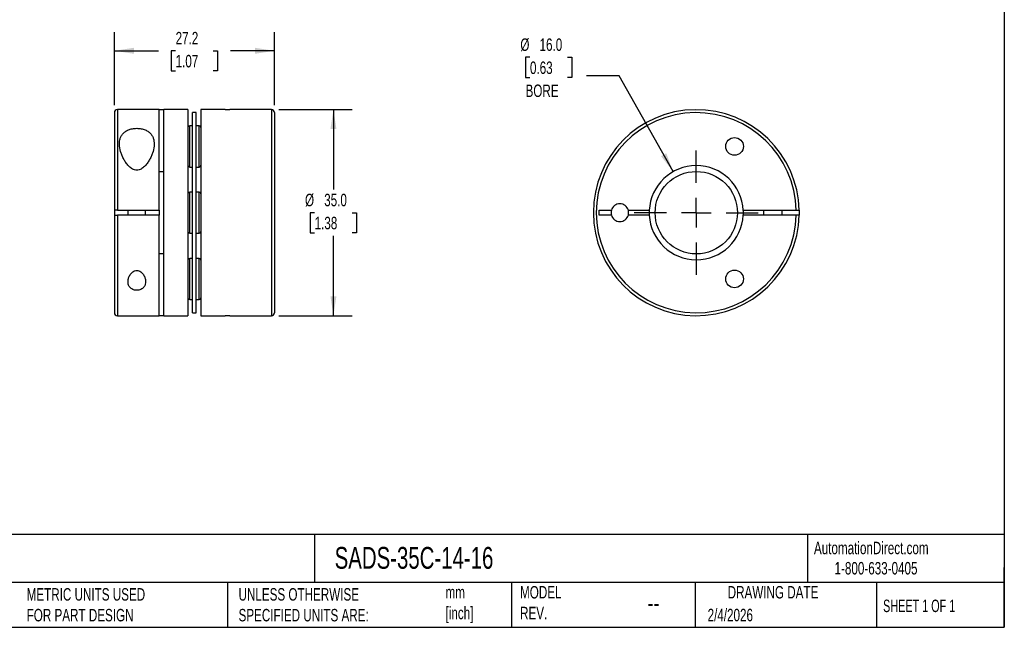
# Model space of a CAD drawing. Header units: millimetres. Extents: x 6 to 273, y 6 to 210.
# Tile 2 of 3: x 106 to 273, y 6 to 110. Entities that reach past the tile are written whole.
import ezdxf

# ---------------------------------------------------------------- set-up
doc = ezdxf.new("R2010")
doc.units = ezdxf.units.MM
doc.linetypes.add('SLD-Center', pattern=[19.05, 15.24, -1.27, 1.27, -1.27])
doc.linetypes.add('SLD-Solid', pattern=[0])
doc.layers.add('CENTER', color=40, linetype='SLD-Center')
doc.layers.add('DIMENSIONS', color=140, linetype='SLD-Solid', lineweight=25)
doc.layers.add('TEXT', color=140, linetype='SLD-Solid', lineweight=25)
doc.styles.add('SLDTEXTSTYLE0', font='TXT', dxfattribs={"width": 0.7})
doc.styles.add('SLDTEXTSTYLE1', font='TXT', dxfattribs={"width": 0.65})
doc.dimstyles.new('SLDDIMSTYLE0', dxfattribs={"dimtxt": 2.158008, "dimasz": 3.302, "dimexe": 0, "dimexo": 0.0625, "dimgap": 0.539502, "dimtad": 0, "dimtih": 1, "dimtoh": 1, "dimdec": 1, "dimrnd": 1e-09, "dimzin": 4, "dimdsep": 46, "dimtxsty": 'SLDTEXTSTYLE0', "dimsah": 1, "dimcen": 0.09, "dimadec": 0, "dimazin": 1, "dimtfac": 1, "dimtdec": 1, "dimtofl": 0, "dimtmove": 0, "dimatfit": 3, "dimfxl": 0, "dimfrac": 2, "dimtolj": 1, "dimtzin": 12, "dimarcsym": 0})
doc.dimstyles.new('SLDDIMSTYLE1', dxfattribs={"dimtxt": 2.158008, "dimasz": 3.302, "dimexe": 0, "dimexo": 0.0625, "dimgap": 0.539502, "dimtad": 0, "dimtih": 1, "dimtoh": 1, "dimdec": 1, "dimrnd": 1e-09, "dimzin": 12, "dimdsep": 46, "dimtxsty": 'SLDTEXTSTYLE0', "dimsah": 1, "dimcen": 0.09, "dimadec": 0, "dimazin": 3, "dimtfac": 1, "dimtdec": 1, "dimtofl": 0, "dimtmove": 0, "dimatfit": 3, "dimfxl": 0, "dimfrac": 2, "dimtolj": 1, "dimtzin": 12, "dimarcsym": 0})
doc.dimstyles.new('SLDDIMSTYLE2', dxfattribs={"dimtxt": 2.158008, "dimasz": 3.302, "dimexe": 0, "dimexo": 0.0625, "dimgap": 0.539502, "dimtad": 0, "dimtih": 1, "dimtoh": 1, "dimdec": 1, "dimrnd": 1e-09, "dimzin": 4, "dimdsep": 46, "dimtxsty": 'SLDTEXTSTYLE0', "dimsah": 1, "dimcen": 0, "dimadec": 0, "dimazin": 1, "dimtfac": 1, "dimtdec": 1, "dimtofl": 0, "dimtmove": 0, "dimatfit": 3, "dimfxl": 0, "dimfrac": 2, "dimtolj": 1, "dimtzin": 12, "dimarcsym": 0})

# ---------------------------------------------------------------- blocks, each defined once
blk = doc.blocks.new('_D')
at = {"layer": 'DIMENSIONS'}
for p, q in [((149.74, 94.28), (162.18, 94.28)), ((159, 94.28), (159, 80.69)), ((155.8, 76.78), (155.07, 76.78)), ((155.07, 76.78), (155.07, 73.35)), ((162.21, 76.78), (162.93, 76.78)), ((162.93, 76.78), (162.93, 73.35)), ((155.07, 73.35), (155.8, 73.35)), ((159, 59.28), (159, 72.87)), ((162.93, 73.35), (162.21, 73.35)), ((149.74, 59.28), (162.18, 59.28))]:
    blk.add_line(p, q, dxfattribs=at)
for points in [[(159, 94.28), (158.49, 90.98), (159.51, 90.98)], [(159, 59.28), (159.51, 62.58), (158.49, 62.58)]]:
    blk.add_solid(points, dxfattribs=at)
at = {"layer": 'DIMENSIONS', "char_height": 2.117, "attachment_point": 1, "style": 'SLDTEXTSTYLE0'}
for s, insert in [('%%c', (154.17, 79.99)), ('35.0', (157.43, 79.99)), ('1.38', (155.8, 76.08))]:
    blk.add_mtext(s, dxfattribs=dict(at, insert=insert))
blk = doc.blocks.new('_D_1')
at = {"layer": 'DIMENSIONS'}
for p, q in [((121.77, 95.05), (121.77, 107.45)), ((148.97, 95.05), (148.97, 107.45)), ((121.77, 104.28), (129.24, 104.28)), ((132.17, 104.28), (131.44, 104.28)), ((131.44, 104.28), (131.44, 100.85)), ((138.58, 104.28), (139.31, 104.28)), ((139.31, 104.28), (139.31, 100.85)), ((148.97, 104.28), (141.5, 104.28)), ((131.44, 100.85), (132.17, 100.85)), ((139.31, 100.85), (138.58, 100.85))]:
    blk.add_line(p, q, dxfattribs=at)
for points in [[(121.77, 104.28), (125.08, 103.77), (125.08, 104.79)], [(148.97, 104.28), (145.67, 104.79), (145.67, 103.77)]]:
    blk.add_solid(points, dxfattribs=at)
at = {"layer": 'DIMENSIONS', "char_height": 2.117, "attachment_point": 1, "style": 'SLDTEXTSTYLE0'}
for s, insert in [('27.2', (132.17, 107.49)), ('1.07', (132.17, 103.58))]:
    blk.add_mtext(s, dxfattribs=dict(at, insert=insert))
blk = doc.blocks.new('_D_2')
at = {"layer": 'DIMENSIONS'}
for p, q in [((192.41, 103.17), (191.68, 103.17)), ((191.68, 103.17), (191.68, 99.74)), ((198.82, 103.17), (199.54, 103.17)), ((199.54, 103.17), (199.54, 99.74)), ((191.68, 99.74), (192.41, 99.74)), ((199.54, 99.74), (198.82, 99.74)), ((207.59, 100.03), (202.04, 100.03)), ((216.76, 83.75), (207.59, 100.03))]:
    blk.add_line(p, q, dxfattribs=at)
blk.add_solid([(216.76, 83.75), (215.58, 86.88), (214.7, 86.38)], dxfattribs=at)
at = {"layer": 'DIMENSIONS', "char_height": 2.117, "attachment_point": 1, "style": 'SLDTEXTSTYLE0'}
for s, insert in [('%%c', (190.78, 106.38)), ('16.0', (194.04, 106.38)), ('0.63', (192.41, 102.46)), ('BORE', (191.66, 98.55))]:
    blk.add_mtext(s, dxfattribs=dict(at, insert=insert))
blk = doc.blocks.new('SW_CENTERMARKSYMBOL_0')
at = {"layer": 'CENTER', "color": 0}
for p, q in [((0, 5.08), (0, 10.54)), ((0, 0), (0, 2.54)), ((-5.08, 0), (-10.54, 0)), ((0, 0), (-2.54, 0)), ((0, 0), (0, -2.54)), ((0, 0), (2.54, 0)), ((5.08, 0), (10.54, 0)), ((0, -5.08), (0, -10.54))]:
    blk.add_line(p, q, dxfattribs=at)

msp = doc.modelspace()

# ---------------------------------------------------------------- linework, layer by layer
for p, q in [((121.77, 93.78), (121.77, 77.18)), ((129.37, 94.28), (122.27, 94.28)), ((122.27, 94.28), (122.27, 77.18)), ((129.37, 94.28), (130.17, 94.28)), ((129.37, 77.18), (129.37, 94.28)), ((134.27, 94.28), (130.17, 94.28)), ((130.17, 59.28), (130.17, 94.28)), ((134.27, 94.28), (134.27, 59.28)), ((135.67, 93.78), (135.07, 93.78)), ((135.07, 76.78), (135.07, 93.78)), ((135.67, 76.78), (135.67, 93.78)), ((140.57, 94.28), (136.47, 94.28)), ((136.47, 94.28), (136.47, 59.28)), ((140.57, 94.28), (141.37, 94.28)), ((148.47, 94.28), (141.37, 94.28)), ((148.47, 94.28), (148.47, 59.28)), ((148.97, 93.78), (148.97, 59.78)), ((135.07, 91.54), (134.57, 91.54)), ((134.57, 88.04), (134.57, 91.54)), ((136.17, 91.54), (135.67, 91.54)), ((136.17, 88.04), (136.17, 91.54)), ((134.57, 84.54), (134.57, 88.04)), ((136.17, 84.54), (136.17, 88.04)), ((129.37, 83.78), (130.17, 83.78)), ((134.57, 84.54), (135.07, 84.54)), ((135.67, 84.54), (136.17, 84.54)), ((135.07, 80.28), (134.57, 80.28)), ((134.57, 76.78), (134.57, 80.28)), ((136.17, 80.28), (135.67, 80.28)), ((136.17, 76.78), (136.17, 80.28)), ((121.77, 77.18), (121.77, 76.38)), ((122.27, 77.18), (129.37, 77.18)), ((124.07, 77.18), (124.07, 76.38)), ((127.07, 76.38), (127.07, 77.18)), ((129.37, 77.18), (129.37, 76.38)), ((204.19, 77.18), (206.24, 77.18)), ((204.19, 76.38), (204.19, 77.18)), ((209.13, 77.18), (212.7, 77.18)), ((228.68, 77.18), (237.68, 77.18)), ((232.09, 77.18), (232.09, 76.38)), ((235.29, 76.38), (235.29, 77.18)), ((121.77, 76.38), (121.77, 59.78)), ((129.37, 76.38), (122.27, 76.38)), ((122.27, 76.38), (122.27, 59.28)), ((129.37, 59.28), (129.37, 76.38)), ((134.57, 73.28), (134.57, 76.78)), ((135.07, 59.78), (135.07, 76.78)), ((135.67, 59.78), (135.67, 76.78)), ((136.17, 73.28), (136.17, 76.78)), ((206.24, 76.38), (204.19, 76.38)), ((212.7, 76.38), (209.13, 76.38)), ((237.68, 76.38), (228.68, 76.38)), ((134.57, 73.28), (135.07, 73.28)), ((135.67, 73.28), (136.17, 73.28)), ((130.17, 69.78), (129.37, 69.78)), ((135.07, 69.02), (134.57, 69.02)), ((134.57, 65.52), (134.57, 69.02)), ((136.17, 69.02), (135.67, 69.02)), ((136.17, 65.52), (136.17, 69.02)), ((134.57, 62.02), (134.57, 65.52)), ((136.17, 62.02), (136.17, 65.52)), ((134.57, 62.02), (135.07, 62.02)), ((135.67, 62.02), (136.17, 62.02)), ((122.27, 59.28), (129.37, 59.28)), ((130.17, 59.28), (129.37, 59.28)), ((130.17, 59.28), (134.27, 59.28)), ((135.07, 59.78), (135.67, 59.78)), ((136.47, 59.28), (140.57, 59.28)), ((141.37, 59.28), (140.57, 59.28)), ((141.37, 59.28), (148.47, 59.28))]:
    msp.add_line(p, q)
at = {"flags": 128}
msp.add_lwpolyline([(238.18, 77.18), (238.19, 76.78), (238.18, 76.38)], dxfattribs=at)
for centre, radius in [((227.19, 88.04), 1.5), ((220.69, 76.78), 7), ((227.19, 65.52), 1.5)]:
    msp.add_circle(centre, radius)
for centre, radius, start, end in [((122.27, 93.78), 0.5, 90, 180), ((148.47, 93.78), 0.5, 0, 90), ((220.69, 76.78), 17.5, 1.3097, 358.6903), ((220.69, 76.78), 17, 1.3483, 358.6517), ((134.57, 91.24), 0.3, 90, 180), ((136.17, 91.24), 0.3, 0, 90), ((134.57, 84.84), 0.3, 180, 270), ((136.17, 84.84), 0.3, 270, 0), ((220.69, 76.78), 8, 2.866, 177.134), ((134.57, 79.98), 0.3, 90, 180), ((136.17, 79.98), 0.3, 0, 90), ((207.69, 76.78), 1.5, 164.534, 195.466), ((207.69, 76.78), 1.5, 15.466, 164.534), ((207.69, 76.78), 1.5, 344.534, 15.466), ((220.69, 76.78), 8, 177.134, 182.866), ((220.69, 76.78), 8, 357.134, 2.866), ((207.69, 76.78), 1.5, 195.466, 344.534), ((220.69, 76.78), 8, 182.866, 357.134), ((134.57, 73.58), 0.3, 180, 270), ((136.17, 73.58), 0.3, 270, 0), ((134.57, 68.72), 0.3, 90, 180), ((136.17, 68.72), 0.3, 0, 90), ((134.57, 62.32), 0.3, 180, 270), ((136.17, 62.32), 0.3, 270, 0), ((122.27, 59.78), 0.5, 180, 270), ((148.47, 59.78), 0.5, 270, 0)]:
    msp.add_arc(centre, radius, start, end)
for points, knots in [([(125.57, 83.98), (125.7, 83.98), (125.83, 84), (126.07, 84.07), (126.19, 84.12), (126.51, 84.29), (126.7, 84.44), (127.04, 84.78), (127.19, 84.96), (127.47, 85.33), (127.59, 85.52), (127.81, 85.91), (127.91, 86.11), (128.09, 86.5), (128.17, 86.7), (128.37, 87.29), (128.46, 87.68), (128.54, 88.45), (128.53, 88.82), (128.41, 89.35), (128.36, 89.52), (128.2, 89.84), (128.11, 90), (127.87, 90.28), (127.72, 90.42), (127.39, 90.65), (127.2, 90.76), (126.79, 90.93), (126.56, 90.99), (126.19, 91.06), (126.07, 91.08), (125.82, 91.1), (125.69, 91.11), (125.44, 91.11), (125.32, 91.1), (125.07, 91.08), (124.94, 91.06), (124.58, 90.99), (124.36, 90.93), (124.04, 90.8), (123.94, 90.75), (123.76, 90.65), (123.67, 90.59), (123.42, 90.42), (123.28, 90.28), (123.04, 90), (122.95, 89.84), (122.79, 89.52), (122.73, 89.35), (122.66, 89), (122.63, 88.82), (122.62, 88.45), (122.63, 88.26), (122.69, 87.68), (122.78, 87.29), (122.98, 86.7), (123.06, 86.5), (123.24, 86.11), (123.34, 85.91), (123.56, 85.52), (123.68, 85.33), (123.95, 84.96), (124.11, 84.78), (124.36, 84.53), (124.45, 84.45), (124.64, 84.3), (124.75, 84.23), (124.96, 84.12), (125.08, 84.07), (125.32, 84), (125.45, 83.98), (125.57, 83.98)], [0, 0, 0, 0, 0.015625, 0.015625, 0.03125, 0.03125, 0.0625, 0.0625, 0.09375, 0.09375, 0.125, 0.125, 0.15625, 0.15625, 0.1875, 0.1875, 0.25, 0.25, 0.3125, 0.3125, 0.34375, 0.34375, 0.375, 0.375, 0.40625, 0.40625, 0.4375, 0.4375, 0.46875, 0.46875, 0.484375, 0.484375, 0.5, 0.5, 0.515625, 0.515625, 0.53125, 0.53125, 0.5625, 0.5625, 0.578125, 0.578125, 0.59375, 0.59375, 0.625, 0.625, 0.65625, 0.65625, 0.6875, 0.6875, 0.71875, 0.71875, 0.75, 0.75, 0.8125, 0.8125, 0.84375, 0.84375, 0.875, 0.875, 0.90625, 0.90625, 0.9375, 0.9375, 0.953125, 0.953125, 0.96875, 0.96875, 0.984375, 0.984375, 1, 1, 1, 1]), ([(122.27, 77.18), (122.14, 77.18), (122.01, 77.18), (121.83, 77.18), (121.77, 77.18), (121.77, 77.18)], [0, 0, 0, 0, 0.5, 0.5, 1, 1, 1, 1]), ([(237.68, 77.18), (237.82, 77.18), (237.94, 77.18), (238.13, 77.18), (238.18, 77.18), (238.18, 77.18)], [0, 0, 0, 0, 0.5, 0.5, 1, 1, 1, 1]), ([(121.77, 76.38), (121.77, 76.38), (121.83, 76.38), (122.01, 76.38), (122.14, 76.38), (122.27, 76.38)], [0, 0, 0, 0, 0.5, 0.5, 1, 1, 1, 1]), ([(238.18, 76.38), (238.18, 76.38), (238.13, 76.38), (237.94, 76.38), (237.82, 76.38), (237.68, 76.38)], [0, 0, 0, 0, 0.5, 0.5, 1, 1, 1, 1]), ([(125.57, 66.98), (125.45, 66.98), (125.32, 66.96), (125.1, 66.87), (124.99, 66.81), (124.8, 66.68), (124.72, 66.6), (124.57, 66.44), (124.51, 66.35), (124.33, 66.09), (124.24, 65.9), (124.12, 65.53), (124.09, 65.34), (124.07, 64.97), (124.08, 64.79), (124.18, 64.44), (124.26, 64.27), (124.45, 64.05), (124.52, 63.98), (124.68, 63.85), (124.77, 63.79), (124.98, 63.69), (125.09, 63.66), (125.32, 63.6), (125.45, 63.59), (125.7, 63.59), (125.82, 63.6), (126.06, 63.66), (126.17, 63.69), (126.38, 63.79), (126.47, 63.85), (126.63, 63.98), (126.7, 64.05), (126.88, 64.27), (126.97, 64.44), (127.06, 64.79), (127.08, 64.97), (127.06, 65.35), (127.03, 65.53), (126.9, 65.91), (126.82, 66.09), (126.58, 66.44), (126.44, 66.61), (126.16, 66.81), (126.05, 66.87), (125.82, 66.96), (125.7, 66.98), (125.57, 66.98)], [0, 0, 0, 0, 0.03125, 0.03125, 0.0625, 0.0625, 0.09375, 0.09375, 0.125, 0.125, 0.1875, 0.1875, 0.25, 0.25, 0.3125, 0.3125, 0.375, 0.375, 0.40625, 0.40625, 0.4375, 0.4375, 0.46875, 0.46875, 0.5, 0.5, 0.53125, 0.53125, 0.5625, 0.5625, 0.59375, 0.59375, 0.625, 0.625, 0.6875, 0.6875, 0.75, 0.75, 0.8125, 0.8125, 0.875, 0.875, 0.9375, 0.9375, 0.96875, 0.96875, 1, 1, 1, 1])]:
    msp.add_open_spline(points, degree=3, knots=knots)
at = {"layer": 'TEXT'}
for p, q in [((273.05, 209.55), (273.05, 6.35)), ((273.05, 22.13), (6.35, 22.13)), ((155.76, 22.13), (155.76, 13.97)), ((239.58, 22.13), (239.58, 13.97)), ((273.05, 6.35), (273.05, 16.51)), ((273.05, 13.97), (6.35, 13.97)), ((141, 13.97), (141, 6.35)), ((189.3, 13.97), (189.3, 6.35)), ((220.47, 13.97), (220.47, 6.35)), ((251.35, 13.97), (251.35, 6.35)), ((6.35, 6.35), (273.05, 6.35))]:
    msp.add_line(p, q, dxfattribs=at)

# ---------------------------------------------------------------- block references
at = {"layer": 'CENTER'}
msp.add_blockref('SW_CENTERMARKSYMBOL_0', (220.69, 76.78), dxfattribs=at)

# ---------------------------------------------------------------- texts
at = {"layer": 'TEXT'}
for s, insert, char_height, attachment_point, style in [('AutomationDirect.com', (240.69, 20.88), 2.1167, 1, 'SLDTEXTSTYLE0'), ('SADS-35C-14-16', (159.21, 20), 3.7042, 1, 'SLDTEXTSTYLE0'), ('1-800-633-0405', (244.19, 17.44), 2.1167, 1, 'SLDTEXTSTYLE0'), ('MODEL ^JREV.', (190.73, 13.36), 2.1167, 1, 'SLDTEXTSTYLE0'), ('DRAWING DATE', (233.73, 13.36), 2.1167, 2, 'SLDTEXTSTYLE0'), ('METRIC UNITS USED ^JFOR PART DESIGN', (106.85, 13), 2.1167, 1, 'SLDTEXTSTYLE0'), ('UNLESS OTHERWISE ^JSPECIFIED UNITS ARE:', (142.87, 13), 2.1167, 1, 'SLDTEXTSTYLE0'), ('mm^J[inch]', (178.06, 13.36), 2.117, 1, 'SLDTEXTSTYLE0'), ('--', (212.43, 12.08), 3.175, 1, 'SLDTEXTSTYLE0'), ('SHEET 1 OF 1', (252.44, 11.05), 2.1167, 1, 'SLDTEXTSTYLE1'), ('2/4/2026', (222.61, 9.49), 2.117, 1, 'SLDTEXTSTYLE0')]:
    msp.add_mtext(s, dxfattribs=dict(at, insert=insert, char_height=char_height, attachment_point=attachment_point, style=style))

# ---------------------------------------------------------------- dimensions: what is measured, and where the dimension line sits
at = {"layer": 'DIMENSIONS'}
dim = msp.add_linear_dim(base=(121.77, 104.28), p1=(148.97, 93.78), p2=(121.77, 93.78), dimstyle='SLDDIMSTYLE1', dxfattribs=at)
dim.commit()
dim.dimension.update_dxf_attribs({"geometry": '_D_1', "text_midpoint": (135.37, 104.28), "dimtype": 160})
dim = msp.add_diameter_dim_2p(p1=(224.61, 69.81), p2=(216.76, 83.75), text='<>\\PBORE', dimstyle='SLDDIMSTYLE2', dxfattribs=at)
dim.commit()
dim.dimension.update_dxf_attribs({"geometry": '_D_2', "text_midpoint": (195.61, 101.15), "dimtype": 163})
dim = msp.add_linear_dim(base=(159, 59.28), p1=(148.47, 94.28), p2=(148.47, 59.28), angle=90, text='%%c<>', dimstyle='SLDDIMSTYLE0', dxfattribs=at)
dim.commit()
dim.dimension.update_dxf_attribs({"geometry": '_D', "text_midpoint": (159, 76.78), "dimtype": 160})

doc.saveas('drawing.dxf')
